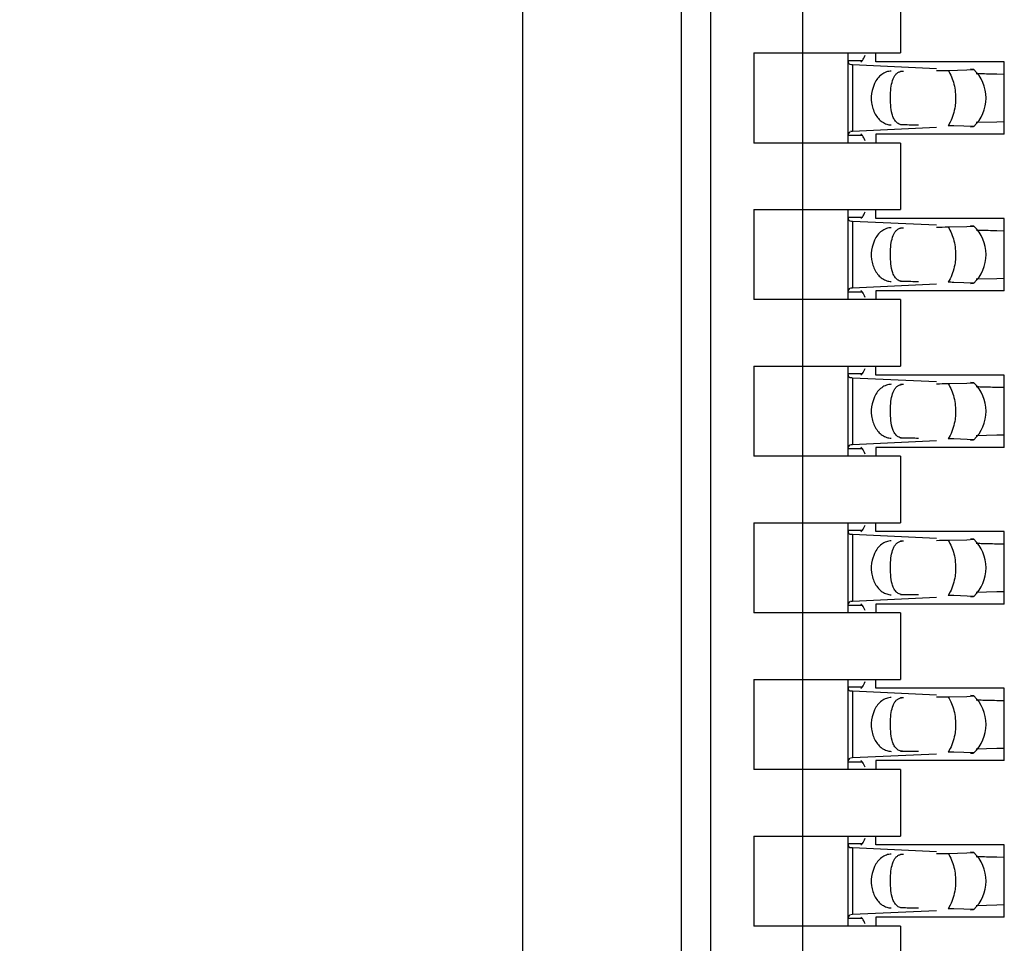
# Model space of a CAD drawing. Header units: inches. Extents: x 0 to 22, y 0 to 17.
# Tile 20 of 61: x 4.238 to 4.436, y 8.381 to 8.567. Entities that reach past the tile are written whole.
import ezdxf

# ---------------------------------------------------------------- set-up
doc = ezdxf.new("R2010")
doc.units = ezdxf.units.IN
doc.header["$LTSCALE"] = 1.21
doc.header["$MEASUREMENT"] = 0
doc.layers.get('0').update_dxf_attribs({"linetype": 'CONTINUOUS'})
doc.layers.add('DIMENSIONS', color=7, linetype='CONTINUOUS')
doc.styles.get("Standard").update_dxf_attribs({"font": 'txt', "width": 0.8})
doc.dimstyles.new('DIMSTYLE_1', dxfattribs={"dimtxt": 0.125, "dimasz": 0.18, "dimexe": 0.18, "dimexo": 0.0625, "dimgap": 0.09, "dimtad": 0, "dimtih": 1, "dimtoh": 1, "dimdec": 3, "dimzin": 4, "dimdsep": 46, "dimtxsty": 'STANDARD', "dimblk": '_FILLED', "dimblk1": '_FILLED', "dimblk2": '_FILLED', "dimcen": 0.09, "dimadec": 0, "dimazin": 0, "dimtp": 0.01, "dimtm": 0.01, "dimtfac": 1, "dimtdec": 3, "dimtofl": 0, "dimtmove": 0, "dimatfit": 3, "dimldrblk": '_FILLED', "dimfxl": 1, "dimtolj": 1, "dimtzin": 4, "dimarcsym": 0})

# ---------------------------------------------------------------- blocks, each defined once
blk = doc.blocks.new('*D16')
at = {"layer": 'DIMENSIONS', "color": 2, "linetype": 'CONTINUOUS'}
blk.add_line((4.337998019, 6.2692184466), (3.445098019, 6.2692184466), dxfattribs=at)
at = {"layer": 'DIMENSIONS', "color": 2, "linetype": 'CONTINUOUS', "insert": (3.382598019, 6.3317184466), "char_height": 0.125, "width": 1.525, "attachment_point": 3, "line_spacing_factor": 0.9}
blk.add_mtext('-4.822{\\Ftxt.shx;\\W1.000000;\\H0.125000; }[122.48]', dxfattribs=at)
blk = doc.blocks.new('_FILLED')
at = {"color": 0, "linetype": 'BYBLOCK'}
blk.add_solid([(0, 0), (-1, 0.1736111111), (-1, -0.1736111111)], dxfattribs=at)
blk = doc.blocks.new('*D17')
at = {"layer": 'DIMENSIONS', "color": 2, "linetype": 'CONTINUOUS'}
for p, q in [((3.7807905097, 6.1477749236), (3.6201636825, 5.9958963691)), ((4.326098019, 6.1477749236), (3.7807905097, 6.1477749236)), ((3.6201636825, 5.9958963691), (3.445098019, 5.9958963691))]:
    blk.add_line(p, q, dxfattribs=at)
at = {"layer": 'DIMENSIONS', "color": 2, "linetype": 'CONTINUOUS', "insert": (3.382598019, 6.0583963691), "char_height": 0.125, "width": 1.525, "attachment_point": 3, "line_spacing_factor": 0.9}
blk.add_mtext('-4.943{\\Ftxt.shx;\\W1.000000;\\H0.125000; }[125.56]', dxfattribs=at)

msp = doc.modelspace()

# ---------------------------------------------------------------- linework, layer by layer
at = {"color": 7, "linetype": 'CONTINUOUS'}
for p, q in [((4.3393854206, 7.0781395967), (4.3393854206, 10.2822972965)), ((4.3713366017, 7.385423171), (4.3713366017, 10.2200688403)), ((4.3772421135, 7.5035334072), (4.3772421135, 10.040934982)), ((4.3957460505, 7.5678205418), (4.3957460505, 10.0376714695)), ((4.4154310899, 8.5732184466), (4.4154310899, 8.5598326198)), ((4.3859035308, 8.5598326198), (4.4154310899, 8.5598326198)), ((4.3859035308, 8.5598326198), (4.3859035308, 8.5417223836)), ((4.4048011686, 8.5598326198), (4.4048011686, 8.5417223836)), ((4.4048011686, 8.5583392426), (4.4077463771, 8.5583392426)), ((4.4048021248, 8.5583975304), (4.404801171, 8.5583289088)), ((4.4048011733, 8.5583273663), (4.4049701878, 8.5576925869)), ((4.4077463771, 8.5583392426), (4.4074563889, 8.558012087)), ((4.41047046, 8.5580609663), (4.41047046, 8.5598326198)), ((4.4049701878, 8.5576925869), (4.4051883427, 8.5575511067)), ((4.4051883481, 8.5575529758), (4.4055462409, 8.5575311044)), ((4.4057680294, 8.5575196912), (4.4226511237, 8.5567356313)), ((4.4362972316, 8.5580609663), (4.41047046, 8.5580609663)), ((4.424986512, 8.5563424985), (4.4287344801, 8.5564224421)), ((4.4287344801, 8.5564224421), (4.4301509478, 8.5565145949)), ((4.4301509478, 8.5565145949), (4.4295210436, 8.5565671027)), ((4.4362972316, 8.5434940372), (4.4362972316, 8.5580609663)), ((4.415578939, 8.5561493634), (4.4160108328, 8.5561908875)), ((4.4347645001, 8.5556228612), (4.4362810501, 8.5555907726)), ((4.4101548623, 8.5536834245), (4.4096778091, 8.5522907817)), ((4.4226511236, 8.5448193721), (4.4057680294, 8.5440353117)), ((4.4301510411, 8.5450404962), (4.4261139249, 8.5451938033)), ((4.4295210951, 8.5449879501), (4.4301010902, 8.5450269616)), ((4.4347644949, 8.5459320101), (4.430606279, 8.5458217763)), ((4.4362810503, 8.5459640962), (4.4347644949, 8.5459320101)), ((4.4077463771, 8.5432157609), (4.4048011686, 8.5432157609)), ((4.404801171, 8.5432260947), (4.4048021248, 8.543157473)), ((4.4048427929, 8.5436003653), (4.4048011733, 8.5432276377)), ((4.4051883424, 8.5440040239), (4.4048427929, 8.5436003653)), ((4.4057680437, 8.5440348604), (4.4053529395, 8.5440129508)), ((4.4074564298, 8.5435428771), (4.4077463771, 8.5432157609)), ((4.4362972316, 8.5434940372), (4.41047046, 8.5434940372)), ((4.41047046, 8.5434940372), (4.41047046, 8.5417223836)), ((4.4154310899, 8.5417223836), (4.3859035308, 8.5417223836)), ((4.4154310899, 8.5417223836), (4.4154310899, 8.5283365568)), ((4.3859035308, 8.5283365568), (4.4154310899, 8.5283365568)), ((4.3859035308, 8.5283365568), (4.3859035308, 8.5102263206)), ((4.4048011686, 8.5283365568), (4.4048011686, 8.5102263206)), ((4.4048011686, 8.5268431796), (4.4077463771, 8.5268431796)), ((4.4048021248, 8.5269014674), (4.404801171, 8.5268328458)), ((4.4048011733, 8.5268313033), (4.4049701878, 8.5261965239)), ((4.4077463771, 8.5268431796), (4.4074563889, 8.526516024)), ((4.41047046, 8.5265649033), (4.41047046, 8.5283365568)), ((4.4362972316, 8.5265649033), (4.41047046, 8.5265649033)), ((4.4362972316, 8.5119979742), (4.4362972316, 8.5265649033)), ((4.4049701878, 8.5261965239), (4.4051883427, 8.5260550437)), ((4.4051883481, 8.5260569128), (4.4055462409, 8.5260350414)), ((4.4057680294, 8.5260236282), (4.4226511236, 8.5252395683)), ((4.415578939, 8.5246533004), (4.4160108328, 8.5246948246)), ((4.424986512, 8.5248464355), (4.4287344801, 8.5249263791)), ((4.4287344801, 8.5249263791), (4.4301509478, 8.5250185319)), ((4.4301509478, 8.5250185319), (4.4295210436, 8.5250710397)), ((4.4347645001, 8.5241267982), (4.4362810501, 8.5240947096)), ((4.4101548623, 8.5221873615), (4.4096778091, 8.5207947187)), ((4.4226511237, 8.5133233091), (4.4057680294, 8.5125392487)), ((4.4301510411, 8.5135444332), (4.4261139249, 8.5136977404)), ((4.4295210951, 8.5134918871), (4.4301010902, 8.5135308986)), ((4.4347644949, 8.5144359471), (4.430606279, 8.5143257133)), ((4.4362810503, 8.5144680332), (4.4347644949, 8.5144359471)), ((4.4077463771, 8.5117196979), (4.4048011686, 8.5117196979)), ((4.404801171, 8.5117300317), (4.4048021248, 8.51166141)), ((4.4048427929, 8.5121043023), (4.4048011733, 8.5117315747)), ((4.4051883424, 8.5125079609), (4.4048427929, 8.5121043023)), ((4.4057680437, 8.5125387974), (4.4053529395, 8.5125168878)), ((4.4074564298, 8.5120468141), (4.4077463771, 8.5117196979)), ((4.4362972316, 8.5119979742), (4.41047046, 8.5119979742)), ((4.41047046, 8.5119979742), (4.41047046, 8.5102263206)), ((4.4154310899, 8.5102263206), (4.3859035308, 8.5102263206)), ((4.4154310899, 8.5102263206), (4.4154310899, 8.4968404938)), ((4.3859035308, 8.4968404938), (4.4154310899, 8.4968404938)), ((4.3859035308, 8.4968404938), (4.3859035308, 8.4787302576)), ((4.4048011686, 8.4968404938), (4.4048011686, 8.4787302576)), ((4.41047046, 8.4950688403), (4.41047046, 8.4968404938)), ((4.4048011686, 8.4953471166), (4.4077463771, 8.4953471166)), ((4.4048021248, 8.4954054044), (4.404801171, 8.4953367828)), ((4.4048011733, 8.4953352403), (4.4049701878, 8.4947004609)), ((4.4077463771, 8.4953471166), (4.4074563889, 8.495019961)), ((4.4362972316, 8.4950688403), (4.41047046, 8.4950688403)), ((4.4362972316, 8.4805019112), (4.4362972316, 8.4950688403)), ((4.4049701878, 8.4947004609), (4.4051883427, 8.4945589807)), ((4.4051883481, 8.4945608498), (4.4055462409, 8.4945389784)), ((4.4057680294, 8.4945275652), (4.4226511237, 8.4937435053)), ((4.415578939, 8.4931572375), (4.4160108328, 8.4931987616)), ((4.424986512, 8.4933503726), (4.4287344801, 8.4934303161)), ((4.4287344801, 8.4934303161), (4.4301509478, 8.4935224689)), ((4.4301509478, 8.4935224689), (4.4295210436, 8.4935749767)), ((4.4347645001, 8.4926307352), (4.4362810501, 8.4925986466)), ((4.4101548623, 8.4906912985), (4.4096778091, 8.4892986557)), ((4.4347644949, 8.4829398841), (4.430606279, 8.4828296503)), ((4.4362810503, 8.4829719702), (4.4347644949, 8.4829398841)), ((4.4051883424, 8.4810118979), (4.4048427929, 8.4806082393)), ((4.4057680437, 8.4810427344), (4.4053529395, 8.4810208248)), ((4.4226511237, 8.4818272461), (4.4057680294, 8.4810431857)), ((4.4301510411, 8.4820483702), (4.4261139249, 8.4822016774)), ((4.4295210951, 8.4819958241), (4.4301010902, 8.4820348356)), ((4.4077463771, 8.4802236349), (4.4048011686, 8.4802236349)), ((4.404801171, 8.4802339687), (4.4048021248, 8.4801653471)), ((4.4048427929, 8.4806082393), (4.4048011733, 8.4802355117)), ((4.4074564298, 8.4805507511), (4.4077463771, 8.4802236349)), ((4.4362972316, 8.4805019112), (4.41047046, 8.4805019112)), ((4.41047046, 8.4805019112), (4.41047046, 8.4787302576)), ((4.4154310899, 8.4787302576), (4.3859035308, 8.4787302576)), ((4.4154310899, 8.4787302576), (4.4154310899, 8.4653444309)), ((4.3859035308, 8.4653444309), (4.4154310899, 8.4653444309)), ((4.3859035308, 8.4653444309), (4.3859035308, 8.4472341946)), ((4.4048011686, 8.4653444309), (4.4048011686, 8.4472341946)), ((4.41047046, 8.4635727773), (4.41047046, 8.4653444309)), ((4.4048011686, 8.4638510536), (4.4077463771, 8.4638510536)), ((4.4048021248, 8.4639093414), (4.404801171, 8.4638407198)), ((4.4048011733, 8.4638391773), (4.4049701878, 8.4632043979)), ((4.4049701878, 8.4632043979), (4.4051883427, 8.4630629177)), ((4.4077463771, 8.4638510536), (4.4074563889, 8.4635238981)), ((4.4362972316, 8.4635727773), (4.41047046, 8.4635727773)), ((4.4362972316, 8.4490058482), (4.4362972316, 8.4635727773)), ((4.4051883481, 8.4630647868), (4.4055462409, 8.4630429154)), ((4.4057680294, 8.4630315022), (4.4226511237, 8.4622474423)), ((4.415578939, 8.4616611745), (4.4160108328, 8.4617026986)), ((4.424986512, 8.4618543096), (4.4287344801, 8.4619342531)), ((4.4287344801, 8.4619342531), (4.4301509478, 8.4620264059)), ((4.4301509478, 8.4620264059), (4.4295210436, 8.4620789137)), ((4.4347645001, 8.4611346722), (4.4362810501, 8.4611025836)), ((4.4101548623, 8.4591952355), (4.4096778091, 8.4578025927)), ((4.4347644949, 8.4514438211), (4.430606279, 8.4513335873)), ((4.4362810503, 8.4514759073), (4.4347644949, 8.4514438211)), ((4.4051883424, 8.4495158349), (4.4048427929, 8.4491121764)), ((4.4057680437, 8.4495466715), (4.4053529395, 8.4495247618)), ((4.4226511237, 8.4503311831), (4.4057680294, 8.4495471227)), ((4.4301510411, 8.4505523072), (4.4261139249, 8.4507056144)), ((4.4295210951, 8.4504997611), (4.4301010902, 8.4505387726)), ((4.4154310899, 8.4472341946), (4.3859035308, 8.4472341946)), ((4.4077463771, 8.4487275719), (4.4048011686, 8.4487275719)), ((4.404801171, 8.4487379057), (4.4048021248, 8.4486692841)), ((4.4048427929, 8.4491121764), (4.4048011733, 8.4487394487)), ((4.4074564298, 8.4490546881), (4.4077463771, 8.4487275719)), ((4.4362972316, 8.4490058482), (4.41047046, 8.4490058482)), ((4.41047046, 8.4490058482), (4.41047046, 8.4472341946)), ((4.4154310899, 8.4472341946), (4.4154310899, 8.4338483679)), ((4.3859035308, 8.4338483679), (4.4154310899, 8.4338483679)), ((4.3859035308, 8.4338483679), (4.3859035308, 8.4157381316)), ((4.4048011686, 8.4338483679), (4.4048011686, 8.4157381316)), ((4.41047046, 8.4320767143), (4.41047046, 8.4338483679)), ((4.4048011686, 8.4323549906), (4.4077463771, 8.4323549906)), ((4.4048021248, 8.4324132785), (4.404801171, 8.4323446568)), ((4.4048011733, 8.4323431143), (4.4049701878, 8.4317083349)), ((4.4049701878, 8.4317083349), (4.4051883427, 8.4315668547)), ((4.4051883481, 8.4315687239), (4.4055462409, 8.4315468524)), ((4.4057680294, 8.4315354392), (4.4226511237, 8.4307513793)), ((4.4077463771, 8.4323549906), (4.4074563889, 8.4320278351)), ((4.4362972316, 8.4320767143), (4.41047046, 8.4320767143)), ((4.4362972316, 8.4175097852), (4.4362972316, 8.4320767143)), ((4.415578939, 8.4301651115), (4.4160108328, 8.4302066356)), ((4.424986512, 8.4303582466), (4.4287344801, 8.4304381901)), ((4.4287344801, 8.4304381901), (4.4301509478, 8.4305303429)), ((4.4301509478, 8.4305303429), (4.4295210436, 8.4305828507)), ((4.4347645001, 8.4296386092), (4.4362810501, 8.4296065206)), ((4.4101548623, 8.4276991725), (4.4096778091, 8.4263065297)), ((4.4347644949, 8.4199477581), (4.430606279, 8.4198375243)), ((4.4362810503, 8.4199798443), (4.4347644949, 8.4199477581)), ((4.4048427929, 8.4176161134), (4.4048011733, 8.4172433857)), ((4.4051883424, 8.4180197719), (4.4048427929, 8.4176161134)), ((4.4057680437, 8.4180506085), (4.4053529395, 8.4180286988)), ((4.4226511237, 8.4188351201), (4.4057680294, 8.4180510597)), ((4.4074564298, 8.4175586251), (4.4077463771, 8.4172315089)), ((4.4362972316, 8.4175097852), (4.41047046, 8.4175097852)), ((4.41047046, 8.4175097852), (4.41047046, 8.4157381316)), ((4.4301510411, 8.4190562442), (4.4261139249, 8.4192095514)), ((4.4295210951, 8.4190036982), (4.4301010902, 8.4190427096)), ((4.4154310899, 8.4157381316), (4.3859035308, 8.4157381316)), ((4.4077463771, 8.4172315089), (4.4048011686, 8.4172315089)), ((4.404801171, 8.4172418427), (4.4048021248, 8.4171732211)), ((4.4154310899, 8.4157381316), (4.4154310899, 8.4023523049)), ((4.3859035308, 8.4023523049), (4.4154310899, 8.4023523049)), ((4.3859035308, 8.4023523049), (4.3859035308, 8.3842420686)), ((4.4048011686, 8.4023523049), (4.4048011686, 8.3842420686)), ((4.41047046, 8.4005806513), (4.41047046, 8.4023523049)), ((4.4048011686, 8.4008589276), (4.4077463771, 8.4008589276)), ((4.4048021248, 8.4009172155), (4.404801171, 8.4008485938)), ((4.4048011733, 8.4008470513), (4.4049701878, 8.4002122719)), ((4.4049701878, 8.4002122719), (4.4051883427, 8.4000707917)), ((4.4051883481, 8.4000726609), (4.4055462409, 8.4000507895)), ((4.4057680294, 8.4000393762), (4.4226511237, 8.3992553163)), ((4.4077463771, 8.4008589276), (4.4074563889, 8.4005317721)), ((4.4362972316, 8.4005806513), (4.41047046, 8.4005806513)), ((4.4362972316, 8.3860137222), (4.4362972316, 8.4005806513)), ((4.415578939, 8.3986690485), (4.4160108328, 8.3987105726)), ((4.424986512, 8.3988621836), (4.4287344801, 8.3989421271)), ((4.4287344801, 8.3989421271), (4.4301509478, 8.3990342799)), ((4.4301509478, 8.3990342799), (4.4295210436, 8.3990867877)), ((4.4347645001, 8.3981425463), (4.4362810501, 8.3981104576)), ((4.4101548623, 8.3962031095), (4.4096778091, 8.3948104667)), ((4.4347644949, 8.3884516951), (4.430606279, 8.3883414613)), ((4.4362810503, 8.3884837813), (4.4347644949, 8.3884516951)), ((4.4048427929, 8.3861200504), (4.4048011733, 8.3857473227)), ((4.4051883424, 8.3865237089), (4.4048427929, 8.3861200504)), ((4.4057680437, 8.3865545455), (4.4053529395, 8.3865326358)), ((4.4226511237, 8.3873390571), (4.4057680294, 8.3865549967)), ((4.4074564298, 8.3860625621), (4.4077463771, 8.3857354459)), ((4.4362972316, 8.3860137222), (4.41047046, 8.3860137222)), ((4.41047046, 8.3860137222), (4.41047046, 8.3842420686)), ((4.4301510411, 8.3875601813), (4.4261139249, 8.3877134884)), ((4.4295210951, 8.3875076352), (4.4301010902, 8.3875466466)), ((4.4154310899, 8.3842420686), (4.3859035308, 8.3842420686)), ((4.4077463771, 8.3857354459), (4.4048011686, 8.3857354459)), ((4.404801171, 8.3857457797), (4.4048021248, 8.3856771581)), ((4.4154310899, 8.3842420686), (4.4154310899, 8.3708562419))]:
    msp.add_line(p, q, dxfattribs=at)
at = {"color": 9, "linetype": 'CONTINUOUS'}
for p, q in [((4.4057680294, 8.5575196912), (4.4057680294, 8.5440353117)), ((4.4154310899, 8.5561908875), (4.4160108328, 8.5561908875)), ((4.4160108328, 8.5453641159), (4.4154310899, 8.5453641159)), ((4.4253980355, 8.5459240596), (4.4249865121, 8.5452125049)), ((4.4057680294, 8.5260236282), (4.4057680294, 8.5125392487)), ((4.4154310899, 8.5246948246), (4.4160108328, 8.5246948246)), ((4.4160108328, 8.5138680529), (4.4154310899, 8.5138680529)), ((4.4253980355, 8.5144279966), (4.4249865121, 8.5137164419)), ((4.4057680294, 8.4945275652), (4.4057680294, 8.4810431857)), ((4.4154310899, 8.4931987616), (4.4160108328, 8.4931987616)), ((4.4253980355, 8.4829319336), (4.4249865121, 8.4822203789)), ((4.4160108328, 8.4823719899), (4.4154310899, 8.4823719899)), ((4.4057680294, 8.4630315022), (4.4057680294, 8.4495471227)), ((4.4154310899, 8.4617026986), (4.4160108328, 8.4617026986)), ((4.4253980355, 8.4514358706), (4.4249865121, 8.4507243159)), ((4.4160108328, 8.4508759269), (4.4154310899, 8.4508759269)), ((4.4057680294, 8.4315354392), (4.4057680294, 8.4180510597)), ((4.4154310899, 8.4302066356), (4.4160108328, 8.4302066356)), ((4.4253980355, 8.4199398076), (4.4249865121, 8.4192282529)), ((4.4160108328, 8.4193798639), (4.4154310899, 8.4193798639)), ((4.4057680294, 8.4000393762), (4.4057680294, 8.3865549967)), ((4.4154310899, 8.3987105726), (4.4160108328, 8.3987105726)), ((4.4160108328, 8.3878838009), (4.4154310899, 8.3878838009)), ((4.4253980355, 8.3884437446), (4.4249865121, 8.3877321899))]:
    msp.add_line(p, q, dxfattribs=at)
at = {"color": 7, "linetype": 'CONTINUOUS'}
for centre, radius, start, end in [((4.4073462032, 8.5917035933), 0.0342198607, 266.9848544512, 267.356632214), ((4.4247578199, 8.5507775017), 0.0078740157, 313.2313990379, 46.7695386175), ((4.4392244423, 8.8169161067), 0.2613250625, 268.110127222, 268.3298669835), ((4.4415281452, 8.8972590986), 0.3417010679, 268.3363875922, 268.5821634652), ((4.4473029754, 9.1245610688), 0.5690763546, 268.5671778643, 268.7374983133), ((4.4184042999, 8.1144154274), 0.4308473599, 88.9746889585, 89.1246374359), ((4.4073462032, 8.5602075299), 0.0342198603, 266.9848544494, 267.3566322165), ((4.4247578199, 8.5192814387), 0.0078740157, 313.2313990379, 46.7695386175), ((4.4392244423, 8.7854200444), 0.2613250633, 268.1101272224, 268.3298669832), ((4.4415281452, 8.8657630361), 0.3417010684, 268.3363875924, 268.582163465), ((4.4473029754, 9.0930650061), 0.569076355, 268.5671778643, 268.7374983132), ((4.4184042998, 8.0829193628), 0.4308473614, 88.9746889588, 89.1246374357), ((4.4073462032, 8.528711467), 0.0342198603, 266.9848544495, 267.3566322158), ((4.4247578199, 8.4877853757), 0.0078740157, 313.2313990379, 46.7695386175), ((4.4392244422, 8.7539239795), 0.2613250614, 268.1101272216, 268.329866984), ((4.4415281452, 8.8342669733), 0.3417010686, 268.3363875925, 268.5821634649), ((4.4473029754, 9.0615689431), 0.569076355, 268.5671778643, 268.7374983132), ((4.4184042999, 8.0514233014), 0.4308473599, 88.9746889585, 89.1246374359), ((4.4073462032, 8.4972154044), 0.0342198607, 266.9848544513, 267.356632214), ((4.4247578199, 8.4562893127), 0.0078740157, 313.2313990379, 46.7695386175), ((4.4392244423, 8.7224279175), 0.2613250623, 268.110127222, 268.3298669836), ((4.4415281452, 8.8027709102), 0.3417010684, 268.3363875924, 268.582163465), ((4.4473029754, 9.0300728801), 0.569076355, 268.5671778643, 268.7374983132), ((4.4184042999, 8.0199272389), 0.4308473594, 88.9746889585, 89.1246374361), ((4.4073462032, 8.4657193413), 0.0342198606, 266.9848544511, 267.3566322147), ((4.4247578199, 8.4247932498), 0.0078740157, 313.2313990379, 46.7695386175), ((4.4392244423, 8.6909318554), 0.2613250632, 268.1101272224, 268.3298669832), ((4.4415281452, 8.7712748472), 0.3417010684, 268.3363875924, 268.582163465), ((4.4473029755, 8.9985768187), 0.5690763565, 268.5671778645, 268.737498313), ((4.4184042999, 7.9884311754), 0.4308473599, 88.9746889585, 89.1246374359), ((4.4073462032, 8.4342232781), 0.0342198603, 266.9848544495, 267.3566322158), ((4.4247578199, 8.3932971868), 0.0078740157, 313.2313990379, 46.7695386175), ((4.4392244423, 8.6594357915), 0.2613250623, 268.110127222, 268.3298669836), ((4.4415281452, 8.7397787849), 0.3417010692, 268.3363875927, 268.5821634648), ((4.4473029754, 8.9670807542), 0.569076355, 268.5671778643, 268.7374983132), ((4.4184042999, 7.9569351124), 0.4308473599, 88.9746889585, 89.1246374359)]:
    msp.add_arc(centre, radius, start, end, dxfattribs=at)
for centre, major_axis, ratio, start_param, end_param in [((4.4066085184, 8.569360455), (-0, 0.0118110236), 0.2679491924, -2.7738167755, -2.5765937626), ((4.0883510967, 8.5507775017), (0.4711895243, 0.0078735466), 0.0001824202, -0.7820906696, -0.7749796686), ((4.0883510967, 8.5507775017), (0.4711895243, -0.0078735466), 0.0001824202, 0.7929389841, 0.8018391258), ((4.4066085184, 8.5321945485), (0, 0.0118110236), 0.2679491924, -0.5650009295, -0.3677758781), ((4.4066085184, 8.537864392), (0, 0.0118110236), 0.2679491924, -2.7738167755, -2.5765937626), ((4.0883510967, 8.5192814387), (0.4711895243, 0.0078735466), 0.0001824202, -0.7820906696, -0.7749796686), ((4.0883510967, 8.5192814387), (0.4711895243, -0.0078735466), 0.0001824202, 0.7929389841, 0.8018391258), ((4.4066085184, 8.5006984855), (0, 0.0118110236), 0.2679491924, -0.5650009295, -0.3677758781), ((4.4066085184, 8.506368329), (-0, 0.0118110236), 0.2679491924, -2.7738167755, -2.5765937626), ((4.0883510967, 8.4877853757), (0.4711895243, 0.0078735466), 0.0001824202, -0.7820906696, -0.7749796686), ((4.0883510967, 8.4877853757), (0.4711895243, -0.0078735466), 0.0001824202, 0.7929389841, 0.8018391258), ((4.4066085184, 8.4692024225), (0, 0.0118110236), 0.2679491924, -0.5650009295, -0.3677758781), ((4.4066085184, 8.474872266), (-0, 0.0118110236), 0.2679491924, -2.7738167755, -2.5765937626), ((4.0883510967, 8.4562893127), (0.4711895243, 0.0078735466), 0.0001824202, -0.7820906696, -0.7749796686), ((4.0883510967, 8.4562893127), (0.4711895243, -0.0078735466), 0.0001824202, 0.7929389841, 0.8018391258), ((4.4066085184, 8.4377063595), (-0, 0.0118110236), 0.2679491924, -0.5650009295, -0.3677758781), ((4.4066085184, 8.443376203), (-0, 0.0118110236), 0.2679491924, -2.7738167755, -2.5765937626), ((4.0883510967, 8.4247932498), (0.4711895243, 0.0078735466), 0.0001824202, -0.7820906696, -0.7749796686), ((4.0883510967, 8.4247932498), (0.4711895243, -0.0078735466), 0.0001824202, 0.7929389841, 0.8018391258), ((4.4066085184, 8.4062102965), (-0, 0.0118110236), 0.2679491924, -0.5650009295, -0.3677758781), ((4.4066085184, 8.41188014), (-0, 0.0118110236), 0.2679491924, -2.7738167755, -2.5765937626), ((4.0883510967, 8.3932971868), (0.4711895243, 0.0078735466), 0.0001824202, -0.7820906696, -0.7749796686), ((4.0883510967, 8.3932971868), (0.4711895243, -0.0078735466), 0.0001824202, 0.7929389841, 0.8018391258), ((4.4066085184, 8.3747142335), (0, 0.0118110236), 0.2679491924, -0.5650009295, -0.3677758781)]:
    msp.add_ellipse(centre, major_axis=major_axis, ratio=ratio, start_param=start_param, end_param=end_param, dxfattribs=at)
at = {"color": 9, "linetype": 'CONTINUOUS'}
for points, knots in [([(4.4249865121, 8.5563424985), (4.4255352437, 8.5555018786), (4.4263281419, 8.5535111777), (4.4265254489, 8.5513954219), (4.4264822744, 8.5503023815)], [0, 0, 0, 0, 0.4785423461, 1, 1, 1, 1]), ([(4.4264822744, 8.5503023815), (4.4264667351, 8.5499089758), (4.426333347, 8.5484055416), (4.4259062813, 8.5469176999), (4.4253980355, 8.5459240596)], [0, 0, 0, 0, 0.260772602, 1, 1, 1, 1]), ([(4.4249865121, 8.5248464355), (4.4255352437, 8.5240058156), (4.4263281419, 8.5220151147), (4.4265254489, 8.5198993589), (4.4264822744, 8.5188063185)], [0, 0, 0, 0, 0.4785423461, 1, 1, 1, 1]), ([(4.4264822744, 8.5188063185), (4.4264667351, 8.5184129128), (4.426333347, 8.5169094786), (4.4259062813, 8.5154216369), (4.4253980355, 8.5144279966)], [0, 0, 0, 0, 0.260772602, 1, 1, 1, 1]), ([(4.4249865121, 8.4933503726), (4.4255352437, 8.4925097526), (4.4263281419, 8.4905190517), (4.4265254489, 8.4884032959), (4.4264822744, 8.4873102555)], [0, 0, 0, 0, 0.4785423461, 1, 1, 1, 1]), ([(4.4264822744, 8.4873102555), (4.4264667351, 8.4869168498), (4.426333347, 8.4854134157), (4.4259062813, 8.4839255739), (4.4253980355, 8.4829319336)], [0, 0, 0, 0, 0.260772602, 1, 1, 1, 1]), ([(4.4249865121, 8.4618543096), (4.4255352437, 8.4610136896), (4.4263281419, 8.4590229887), (4.4265254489, 8.4569072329), (4.4264822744, 8.4558141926)], [0, 0, 0, 0, 0.4785423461, 1, 1, 1, 1]), ([(4.4264822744, 8.4558141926), (4.4264667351, 8.4554207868), (4.426333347, 8.4539173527), (4.4259062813, 8.4524295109), (4.4253980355, 8.4514358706)], [0, 0, 0, 0, 0.260772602, 1, 1, 1, 1]), ([(4.4249865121, 8.4303582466), (4.4255352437, 8.4295176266), (4.4263281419, 8.4275269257), (4.4265254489, 8.4254111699), (4.4264822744, 8.4243181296)], [0, 0, 0, 0, 0.4785423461, 1, 1, 1, 1]), ([(4.4264822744, 8.4243181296), (4.4264667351, 8.4239247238), (4.426333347, 8.4224212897), (4.4259062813, 8.4209334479), (4.4253980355, 8.4199398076)], [0, 0, 0, 0, 0.260772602, 1, 1, 1, 1]), ([(4.4249865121, 8.3988621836), (4.4255352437, 8.3980215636), (4.4263281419, 8.3960308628), (4.4265254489, 8.3939151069), (4.4264822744, 8.3928220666)], [0, 0, 0, 0, 0.4785423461, 1, 1, 1, 1]), ([(4.4264822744, 8.3928220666), (4.4264667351, 8.3924286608), (4.426333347, 8.3909252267), (4.4259062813, 8.3894373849), (4.4253980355, 8.3884437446)], [0, 0, 0, 0, 0.260772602, 1, 1, 1, 1])]:
    msp.add_open_spline(points, degree=3, knots=knots, dxfattribs=at)
at = {"color": 7, "linetype": 'CONTINUOUS'}
for points, knots in [([(4.4135608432, 8.5561908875), (4.4132207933, 8.5561852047), (4.4125230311, 8.5560558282), (4.4115669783, 8.5555330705), (4.4107462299, 8.5547240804), (4.4103308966, 8.5540489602), (4.4101548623, 8.5536834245)], [0, 0, 0, 0, 0.229791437, 0.4696702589, 0.7258733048, 1, 1, 1, 1]), ([(4.4133856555, 8.5514364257), (4.4134078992, 8.5520225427), (4.4135021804, 8.5530979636), (4.4137937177, 8.5543629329), (4.414177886, 8.5551724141), (4.4145366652, 8.5556439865), (4.4150084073, 8.5559922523), (4.4153825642, 8.5561132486), (4.415578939, 8.5561493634)], [0, 0, 0, 0, 0.3145836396, 0.5783093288, 0.6903244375, 0.7929302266, 0.8929102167, 1, 1, 1, 1]), ([(4.4096778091, 8.5522907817), (4.4095006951, 8.5514871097), (4.4094347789, 8.5498338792), (4.4100423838, 8.547888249), (4.4109155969, 8.546637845), (4.4117034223, 8.5459325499), (4.412599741, 8.545480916), (4.4132452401, 8.5453693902), (4.4135608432, 8.5453641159)], [0, 0, 0, 0, 0.2761150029, 0.5429829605, 0.6674054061, 0.7841211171, 0.8940953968, 1, 1, 1, 1]), ([(4.413732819, 8.547536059), (4.4135725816, 8.5481279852), (4.4133861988, 8.5494313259), (4.4133592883, 8.550741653), (4.4133856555, 8.5514364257)], [0, 0, 0, 0, 0.468650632, 1, 1, 1, 1]), ([(4.4160108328, 8.5453641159), (4.4157176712, 8.5453690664), (4.4152844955, 8.5454411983), (4.4147962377, 8.5457108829), (4.4143925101, 8.5460638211), (4.4140037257, 8.5466776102), (4.4138145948, 8.5472339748), (4.413732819, 8.547536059)], [0, 0, 0, 0, 0.2575080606, 0.3729976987, 0.4863784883, 0.7251431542, 1, 1, 1, 1]), ([(4.4135608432, 8.5246948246), (4.4132207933, 8.5246891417), (4.4125230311, 8.5245597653), (4.4115669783, 8.5240370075), (4.4107462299, 8.5232280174), (4.4103308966, 8.5225528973), (4.4101548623, 8.5221873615)], [0, 0, 0, 0, 0.229791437, 0.4696702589, 0.7258733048, 1, 1, 1, 1]), ([(4.4133856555, 8.5199403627), (4.4134078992, 8.5205264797), (4.4135021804, 8.5216019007), (4.4137937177, 8.5228668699), (4.414177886, 8.5236763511), (4.4145366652, 8.5241479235), (4.4150084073, 8.5244961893), (4.4153825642, 8.5246171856), (4.415578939, 8.5246533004)], [0, 0, 0, 0, 0.3145836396, 0.5783093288, 0.6903244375, 0.7929302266, 0.8929102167, 1, 1, 1, 1]), ([(4.4096778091, 8.5207947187), (4.4095006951, 8.5199910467), (4.4094347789, 8.5183378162), (4.4100423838, 8.516392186), (4.4109155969, 8.515141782), (4.4117034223, 8.5144364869), (4.412599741, 8.513984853), (4.4132452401, 8.5138733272), (4.4135608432, 8.5138680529)], [0, 0, 0, 0, 0.2761150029, 0.5429829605, 0.6674054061, 0.7841211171, 0.8940953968, 1, 1, 1, 1]), ([(4.413732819, 8.516039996), (4.4135725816, 8.5166319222), (4.4133861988, 8.5179352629), (4.4133592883, 8.51924559), (4.4133856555, 8.5199403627)], [0, 0, 0, 0, 0.468650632, 1, 1, 1, 1]), ([(4.4160108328, 8.5138680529), (4.4157176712, 8.5138730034), (4.4152844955, 8.5139451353), (4.4147962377, 8.5142148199), (4.4143925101, 8.5145677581), (4.4140037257, 8.5151815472), (4.4138145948, 8.5157379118), (4.413732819, 8.516039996)], [0, 0, 0, 0, 0.2575080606, 0.3729976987, 0.4863784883, 0.7251431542, 1, 1, 1, 1]), ([(4.4135608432, 8.4931987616), (4.4132207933, 8.4931930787), (4.4125230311, 8.4930637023), (4.4115669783, 8.4925409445), (4.4107462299, 8.4917319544), (4.4103308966, 8.4910568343), (4.4101548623, 8.4906912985)], [0, 0, 0, 0, 0.229791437, 0.4696702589, 0.7258733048, 1, 1, 1, 1]), ([(4.4133856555, 8.4884442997), (4.4134078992, 8.4890304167), (4.4135021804, 8.4901058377), (4.4137937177, 8.4913708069), (4.414177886, 8.4921802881), (4.4145366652, 8.4926518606), (4.4150084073, 8.4930001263), (4.4153825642, 8.4931211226), (4.415578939, 8.4931572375)], [0, 0, 0, 0, 0.3145836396, 0.5783093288, 0.6903244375, 0.7929302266, 0.8929102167, 1, 1, 1, 1]), ([(4.4096778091, 8.4892986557), (4.4095006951, 8.4884949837), (4.4094347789, 8.4868417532), (4.4100423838, 8.484896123), (4.4109155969, 8.483645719), (4.4117034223, 8.4829404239), (4.412599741, 8.48248879), (4.4132452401, 8.4823772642), (4.4135608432, 8.4823719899)], [0, 0, 0, 0, 0.2761150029, 0.5429829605, 0.6674054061, 0.7841211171, 0.8940953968, 1, 1, 1, 1]), ([(4.413732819, 8.484543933), (4.4135725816, 8.4851358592), (4.4133861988, 8.4864392), (4.4133592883, 8.487749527), (4.4133856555, 8.4884442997)], [0, 0, 0, 0, 0.468650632, 1, 1, 1, 1]), ([(4.4160108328, 8.4823719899), (4.4157176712, 8.4823769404), (4.4152844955, 8.4824490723), (4.4147962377, 8.4827187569), (4.4143925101, 8.4830716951), (4.4140037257, 8.4836854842), (4.4138145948, 8.4842418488), (4.413732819, 8.484543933)], [0, 0, 0, 0, 0.2575080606, 0.3729976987, 0.4863784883, 0.7251431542, 1, 1, 1, 1]), ([(4.4135608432, 8.4617026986), (4.4132207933, 8.4616970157), (4.4125230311, 8.4615676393), (4.4115669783, 8.4610448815), (4.4107462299, 8.4602358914), (4.4103308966, 8.4595607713), (4.4101548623, 8.4591952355)], [0, 0, 0, 0, 0.229791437, 0.4696702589, 0.7258733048, 1, 1, 1, 1]), ([(4.4133856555, 8.4569482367), (4.4134078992, 8.4575343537), (4.4135021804, 8.4586097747), (4.4137937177, 8.4598747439), (4.414177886, 8.4606842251), (4.4145366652, 8.4611557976), (4.4150084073, 8.4615040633), (4.4153825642, 8.4616250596), (4.415578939, 8.4616611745)], [0, 0, 0, 0, 0.3145836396, 0.5783093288, 0.6903244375, 0.7929302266, 0.8929102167, 1, 1, 1, 1]), ([(4.4096778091, 8.4578025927), (4.4095006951, 8.4569989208), (4.4094347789, 8.4553456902), (4.4100423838, 8.45340006), (4.4109155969, 8.452149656), (4.4117034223, 8.4514443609), (4.412599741, 8.450992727), (4.4132452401, 8.4508812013), (4.4135608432, 8.4508759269)], [0, 0, 0, 0, 0.2761150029, 0.5429829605, 0.6674054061, 0.7841211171, 0.8940953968, 1, 1, 1, 1]), ([(4.413732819, 8.4530478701), (4.4135725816, 8.4536397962), (4.4133861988, 8.454943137), (4.4133592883, 8.4562534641), (4.4133856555, 8.4569482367)], [0, 0, 0, 0, 0.468650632, 1, 1, 1, 1]), ([(4.4160108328, 8.4508759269), (4.4157176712, 8.4508808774), (4.4152844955, 8.4509530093), (4.4147962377, 8.4512226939), (4.4143925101, 8.4515756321), (4.4140037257, 8.4521894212), (4.4138145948, 8.4527457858), (4.413732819, 8.4530478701)], [0, 0, 0, 0, 0.2575080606, 0.3729976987, 0.4863784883, 0.7251431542, 1, 1, 1, 1]), ([(4.4135608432, 8.4302066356), (4.4132207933, 8.4302009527), (4.4125230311, 8.4300715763), (4.4115669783, 8.4295488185), (4.4107462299, 8.4287398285), (4.4103308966, 8.4280647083), (4.4101548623, 8.4276991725)], [0, 0, 0, 0, 0.229791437, 0.4696702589, 0.7258733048, 1, 1, 1, 1]), ([(4.4133856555, 8.4254521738), (4.4134078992, 8.4260382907), (4.4135021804, 8.4271137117), (4.4137937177, 8.428378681), (4.414177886, 8.4291881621), (4.4145366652, 8.4296597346), (4.4150084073, 8.4300080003), (4.4153825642, 8.4301289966), (4.415578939, 8.4301651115)], [0, 0, 0, 0, 0.3145836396, 0.5783093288, 0.6903244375, 0.7929302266, 0.8929102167, 1, 1, 1, 1]), ([(4.4096778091, 8.4263065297), (4.4095006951, 8.4255028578), (4.4094347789, 8.4238496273), (4.4100423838, 8.421903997), (4.4109155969, 8.420653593), (4.4117034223, 8.4199482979), (4.412599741, 8.4194966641), (4.4132452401, 8.4193851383), (4.4135608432, 8.4193798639)], [0, 0, 0, 0, 0.2761150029, 0.5429829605, 0.6674054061, 0.7841211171, 0.8940953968, 1, 1, 1, 1]), ([(4.413732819, 8.4215518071), (4.4135725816, 8.4221437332), (4.4133861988, 8.423447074), (4.4133592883, 8.4247574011), (4.4133856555, 8.4254521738)], [0, 0, 0, 0, 0.468650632, 1, 1, 1, 1]), ([(4.4160108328, 8.4193798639), (4.4157176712, 8.4193848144), (4.4152844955, 8.4194569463), (4.4147962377, 8.4197266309), (4.4143925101, 8.4200795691), (4.4140037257, 8.4206933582), (4.4138145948, 8.4212497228), (4.413732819, 8.4215518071)], [0, 0, 0, 0, 0.2575080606, 0.3729976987, 0.4863784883, 0.7251431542, 1, 1, 1, 1]), ([(4.4135608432, 8.3987105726), (4.4132207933, 8.3987048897), (4.4125230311, 8.3985755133), (4.4115669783, 8.3980527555), (4.4107462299, 8.3972437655), (4.4103308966, 8.3965686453), (4.4101548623, 8.3962031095)], [0, 0, 0, 0, 0.229791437, 0.4696702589, 0.7258733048, 1, 1, 1, 1]), ([(4.4133856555, 8.3939561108), (4.4134078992, 8.3945422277), (4.4135021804, 8.3956176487), (4.4137937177, 8.396882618), (4.414177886, 8.3976920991), (4.4145366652, 8.3981636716), (4.4150084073, 8.3985119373), (4.4153825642, 8.3986329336), (4.415578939, 8.3986690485)], [0, 0, 0, 0, 0.3145836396, 0.5783093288, 0.6903244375, 0.7929302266, 0.8929102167, 1, 1, 1, 1]), ([(4.4096778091, 8.3948104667), (4.4095006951, 8.3940067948), (4.4094347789, 8.3923535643), (4.4100423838, 8.390407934), (4.4109155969, 8.38915753), (4.4117034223, 8.3884522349), (4.412599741, 8.3880006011), (4.4132452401, 8.3878890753), (4.4135608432, 8.3878838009)], [0, 0, 0, 0, 0.2761150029, 0.5429829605, 0.6674054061, 0.7841211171, 0.8940953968, 1, 1, 1, 1]), ([(4.413732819, 8.3900557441), (4.4135725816, 8.3906476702), (4.4133861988, 8.391951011), (4.4133592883, 8.3932613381), (4.4133856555, 8.3939561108)], [0, 0, 0, 0, 0.468650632, 1, 1, 1, 1]), ([(4.4160108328, 8.3878838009), (4.4157176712, 8.3878887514), (4.4152844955, 8.3879608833), (4.4147962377, 8.3882305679), (4.4143925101, 8.3885835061), (4.4140037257, 8.3891972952), (4.4138145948, 8.3897536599), (4.413732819, 8.3900557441)], [0, 0, 0, 0, 0.2575080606, 0.3729976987, 0.4863784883, 0.7251431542, 1, 1, 1, 1])]:
    msp.add_open_spline(points, degree=3, knots=knots, dxfattribs=at)

# ---------------------------------------------------------------- dimensions: what is measured, and where the dimension line sits
at = {"layer": 'DIMENSIONS', "color": 2, "linetype": 'CONTINUOUS'}
for feature_location, offset, origin, picture, middle in [((4.337998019, 6.2692184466), (-0.8928999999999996, 0), (4.400498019, 11.0912184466), '*D16', (2.370098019, 6.2692184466)), ((4.326098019, 6.1477749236), (-0.8809999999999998, -0.15187855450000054), (4.388598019, 11.0912184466), '*D17', (2.370098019, 5.9958963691))]:
    dim = msp.add_ordinate_dim(feature_location=feature_location, offset=offset, dtype=0, origin=origin, text='-<>', dimstyle='DIMSTYLE_1', dxfattribs=at)
    dim.commit()
    dim.dimension.update_dxf_attribs({"geometry": picture, "text_midpoint": middle})

doc.saveas('drawing.dxf')
